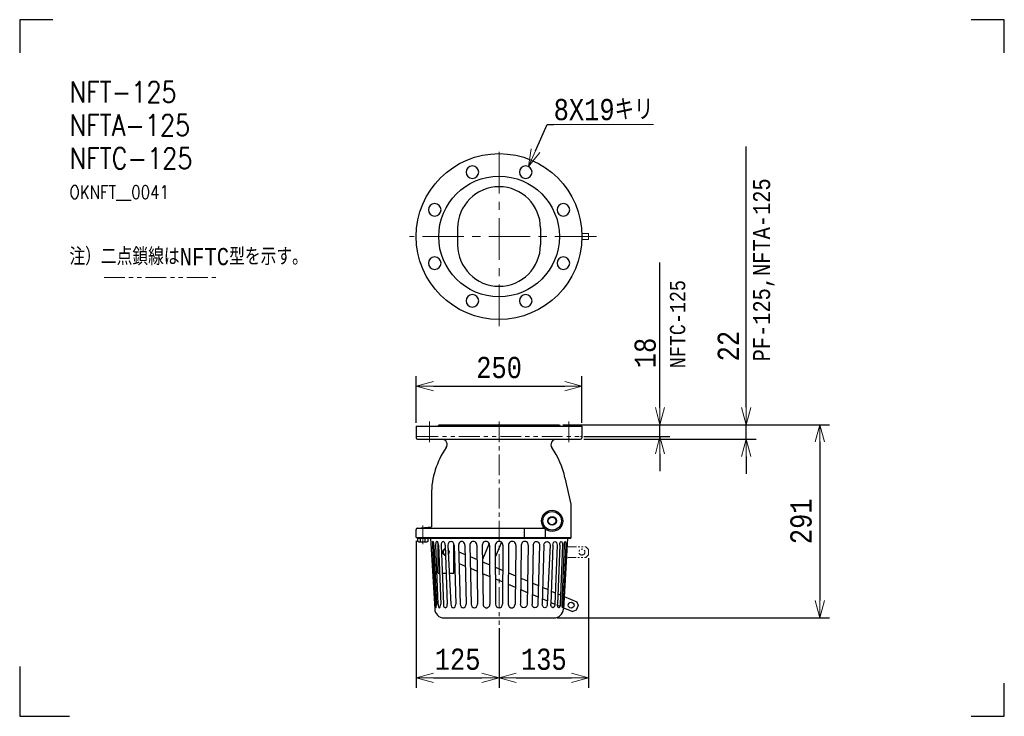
# Model space of a CAD drawing. Extents: x 0 to 1485, y 0 to 1050.
import ezdxf
from ezdxf import colors
from ezdxf.entities.mleader import LeaderData, LeaderLine
from ezdxf.math import Vec2, Vec3

# ---------------------------------------------------------------- set-up
doc = ezdxf.new("R2010")
doc.units = 0
doc.header["$LTSCALE"] = 50
doc.header["$MEASUREMENT"] = 0
doc.linetypes.add('CENTER', pattern=[2, 1.25, -0.25, 0.25, -0.25])
doc.linetypes.add('PHANTOM', pattern=[2.5, 1.25, -0.25, 0.25, -0.25, 0.25, -0.25])
doc.layers.get('0').update_dxf_attribs({"linetype": 'CONTINUOUS'})
doc.layers.get('Defpoints').update_dxf_attribs({"color": 8, "linetype": 'CONTINUOUS'})
for name, color, linetype, lineweight in [('ACCES', 1, 'CONTINUOUS', 13), ('NOTE', 3, 'CONTINUOUS', 13), ('SIZE', 3, 'CONTINUOUS', 13)]:
    doc.layers.add(name, color=color, linetype=linetype, lineweight=lineweight)
doc.layers.add('DETAIL', color=7, linetype='CONTINUOUS')
doc.styles.get("Standard").update_dxf_attribs({"font": 'monotxt.shx', "width": 0.83, "bigfont": 'bigfont.shx'})
doc.styles.add('STANDARD-DIM', font='romans.shx', dxfattribs={"width": 0.83, "height": 4, "bigfont": 'extfont.shx'})
doc.dimstyles.new('STDIM1', dxfattribs={"dimscale": 0, "dimtxt": 32, "dimasz": 26, "dimexe": 15, "dimexo": 5, "dimgap": 12, "dimtad": 1, "dimdec": 1, "dimdsep": 46, "dimtxsty": 'STANDARD', "dimblk": 'OPEN30', "dimcen": 0, "dimdle": 4.496, "dimclrd": 256, "dimclre": 256, "dimclrt": 256, "dimadec": 0, "dimazin": 0, "dimtfac": 1, "dimtdec": 1, "dimtix": 1, "dimtmove": 0, "dimatfit": 3, "dimldrblk": 'OPEN30', "dimfxl": 1, "dimtvp": 1, "dimtolj": 1, "dimarcsym": 0})

# ---------------------------------------------------------------- blocks, each defined once
blk = doc.blocks.new('*U1')
at = {"layer": 'DETAIL'}
blk.add_circle((0, 0), 9.5, dxfattribs=at)
blk = doc.blocks.new('*U2')
at = {"layer": 'DETAIL', "color": 0, "linetype": 'ByBlock', "lineweight": -2}
for p, rotation in [((1952.6, 934.8), 90.00000000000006), ((2033, 934.8), 45), ((1895.8, 878), 135), ((1895.8, 797.6), 180), ((2089.8, 797.6), 315), ((1952.6, 740.8), 225), ((2033, 740.8), 270)]:
    blk.add_blockref('*U1', p, dxfattribs=dict(at, rotation=rotation))
blk.add_blockref('*U1', (2089.8, 878), dxfattribs=at)
blk = doc.blocks.new('_OPEN30')
at = {"color": 0, "linetype": 'ByBlock'}
for p, q in [((-1, 0.268), (0, 0)), ((0, 0), (-1, -0.268)), ((0, 0), (-1, 0))]:
    blk.add_line(p, q, dxfattribs=at)
blk = doc.blocks.new('*D3')
at = {"layer": 'Defpoints', "color": 0}
for p in [(814, 439.5), (805.8, 148.3), (1206.6, 148.3)]:
    blk.add_point(p, dxfattribs=at)
at = {"layer": 'SIZE', "lineweight": -2}
for p, q in [((819, 439.5), (1221.6, 439.5)), ((1206.6, 413.5), (1206.6, 174.3)), ((810.8, 148.3), (1221.6, 148.3))]:
    blk.add_line(p, q, dxfattribs=at)
at = {"layer": 'SIZE', "lineweight": -2, "xscale": 26, "yscale": 26, "zscale": 26}
for p, rotation in [((1206.6, 439.5), 90), ((1206.6, 148.3), 270)]:
    blk.add_blockref('_OPEN30', p, dxfattribs=dict(at, rotation=rotation))
at = {"layer": 'SIZE', "insert": (1178.6, 293.9), "char_height": 32, "attachment_point": 5, "rotation": 90}
blk.add_mtext('\\A1;291', dxfattribs=at)
blk = doc.blocks.new('*D4')
at = {"layer": 'Defpoints', "color": 0}
for p in [(598, 269.5), (723, 138), (723, 57.8)]:
    blk.add_point(p, dxfattribs=at)
at = {"layer": 'SIZE', "lineweight": -2}
for p, q in [((598, 264.5), (598, 42.8)), ((723, 133), (723, 42.8)), ((624, 57.8), (697, 57.8))]:
    blk.add_line(p, q, dxfattribs=at)
at = {"layer": 'SIZE', "lineweight": -2, "xscale": 26, "yscale": 26, "zscale": 26, "rotation": 180}
blk.add_blockref('_OPEN30', (598, 57.8), dxfattribs=at)
at = {"layer": 'SIZE', "lineweight": -2, "xscale": 26, "yscale": 26, "zscale": 26}
blk.add_blockref('_OPEN30', (723, 57.8), dxfattribs=at)
at = {"layer": 'SIZE', "insert": (660.5, 85.8), "char_height": 32, "attachment_point": 5}
blk.add_mtext('\\A1;125', dxfattribs=at)
blk = doc.blocks.new('*D5')
at = {"layer": 'Defpoints', "color": 0}
for p in [(858, 243.5), (723, 138), (858, 57.8)]:
    blk.add_point(p, dxfattribs=at)
at = {"layer": 'SIZE', "lineweight": -2}
for p, q in [((858, 238.5), (858, 42.8)), ((723, 133), (723, 42.8)), ((749, 57.8), (832, 57.8))]:
    blk.add_line(p, q, dxfattribs=at)
at = {"layer": 'SIZE', "lineweight": -2, "xscale": 26, "yscale": 26, "zscale": 26, "rotation": 180}
blk.add_blockref('_OPEN30', (723, 57.8), dxfattribs=at)
at = {"layer": 'SIZE', "lineweight": -2, "xscale": 26, "yscale": 26, "zscale": 26}
blk.add_blockref('_OPEN30', (858, 57.8), dxfattribs=at)
at = {"layer": 'SIZE', "insert": (790.5, 85.8), "char_height": 32, "attachment_point": 5}
blk.add_mtext('\\A1;135', dxfattribs=at)
blk = doc.blocks.new('*D6')
at = {"layer": 'Defpoints', "color": 0}
for p in [(814, 439.5), (846, 417.5), (1095.7, 417.5)]:
    blk.add_point(p, dxfattribs=at)
at = {"layer": 'SIZE', "lineweight": -2}
for p, q in [((1095.7, 465.5), (1095.7, 858.7)), ((819, 439.5), (1110.7, 439.5)), ((1095.7, 417.5), (1095.7, 439.5)), ((851, 417.5), (1110.7, 417.5)), ((1095.7, 391.5), (1095.7, 365.5))]:
    blk.add_line(p, q, dxfattribs=at)
at = {"layer": 'SIZE', "lineweight": -2, "xscale": 26, "yscale": 26, "zscale": 26}
for p, rotation in [((1095.7, 439.5), 270), ((1095.7, 417.5), 90)]:
    blk.add_blockref('_OPEN30', p, dxfattribs=dict(at, rotation=rotation))
at = {"layer": 'SIZE', "insert": (1095.7, 535), "char_height": 32, "attachment_point": 4, "rotation": 90}
blk.add_mtext('\\A1;22\\P{\\H0.8x;PF-125,NFTA-125}', dxfattribs=at)
blk = doc.blocks.new('*D7')
at = {"layer": 'Defpoints', "color": 0}
for p in [(848, 497.5), (598, 437.5), (848, 437.5)]:
    blk.add_point(p, dxfattribs=at)
at = {"layer": 'SIZE', "lineweight": -2}
for p, q in [((598, 442.5), (598, 512.5)), ((848, 442.5), (848, 512.5)), ((624, 497.5), (822, 497.5))]:
    blk.add_line(p, q, dxfattribs=at)
at = {"layer": 'SIZE', "lineweight": -2, "xscale": 26, "yscale": 26, "zscale": 26, "rotation": 180}
blk.add_blockref('_OPEN30', (598, 497.5), dxfattribs=at)
at = {"layer": 'SIZE', "lineweight": -2, "xscale": 26, "yscale": 26, "zscale": 26}
blk.add_blockref('_OPEN30', (848, 497.5), dxfattribs=at)
at = {"layer": 'SIZE', "insert": (723, 525.5), "char_height": 32, "attachment_point": 5}
blk.add_mtext('\\A1;250', dxfattribs=at)
blk = doc.blocks.new('*D8')
at = {"layer": 'ACCES', "lineweight": -2}
for p, q in [((965.7, 465.5), (965.7, 683.8)), ((819, 439.5), (980.7, 439.5)), ((965.7, 421.5), (965.7, 439.5)), ((851, 421.5), (980.7, 421.5)), ((965.7, 395.5), (965.7, 369.5))]:
    blk.add_line(p, q, dxfattribs=at)
at = {"layer": 'Defpoints', "color": 0}
for p in [(814, 439.5), (965.7, 439.5), (846, 421.5)]:
    blk.add_point(p, dxfattribs=at)
at = {"layer": 'ACCES', "lineweight": -2, "xscale": 26, "yscale": 26, "zscale": 26}
for p, rotation in [((965.7, 439.5), 270), ((965.7, 421.5), 90)]:
    blk.add_blockref('_OPEN30', p, dxfattribs=dict(at, rotation=rotation))
at = {"layer": 'ACCES', "insert": (965.7, 524.7), "char_height": 32, "attachment_point": 4, "rotation": 90}
blk.add_mtext('\\A1;18\\P{\\H0.72222x;NFTC-125}', dxfattribs=at)

msp = doc.modelspace()

# ---------------------------------------------------------------- linework, layer by layer
at = {"layer": 'ACCES', "linetype": 'PHANTOM'}
for p, q in [((847.92, 727.7), (858, 727.7)), ((858, 718.7), (858, 727.7)), ((847.92, 718.7), (858, 718.7))]:
    msp.add_line(p, q, dxfattribs=at)
at = {"layer": 'ACCES', "linetype": 'PHANTOM', "ltscale": 0.5}
for p, q in [((127.26, 661.26), (301.26, 661.26)), ((600, 421.55), (846, 421.55))]:
    msp.add_line(p, q, dxfattribs=at)
at = {"layer": 'ACCES', "linetype": 'PHANTOM', "ltscale": 0.2}
for p, q in [((827.39, 255.55), (854, 255.55)), ((854, 255.55), (858, 251.55)), ((826.78, 239.55), (854, 239.55)), ((858, 243.55), (854, 239.55)), ((858, 251.55), (858, 243.55))]:
    msp.add_line(p, q, dxfattribs=at)
msp.add_circle((848, 247.55), 4.5, dxfattribs=at)
at = {"layer": 'ACCES', "linetype": 'PHANTOM', "ltscale": 0.5}
for centre, start, end in [((600, 423.55), 180, 270), ((846, 423.55), 270, 0)]:
    msp.add_arc(centre, 2, start, end, dxfattribs=at)
at = {"layer": 'Defpoints'}
for p, q in [((50, 1050), (0, 1050)), ((0, 1050), (0, 1000)), ((1485, 1050), (1435, 1050)), ((1485, 1000), (1485, 1050)), ((0, 75), (0, 0)), ((1485, 0), (1485, 50)), ((1435, 0), (1485, 0)), ((0, 0), (75, 0))]:
    msp.add_line(p, q, dxfattribs=at)
at = {"layer": 'DETAIL', "color": 4, "linetype": 'CENTER', "lineweight": 13}
for p, q in [((723, 588.2), (723, 858.2)), ((869.84, 723.2), (588, 723.2))]:
    msp.add_line(p, q, dxfattribs=at)
at = {"layer": 'DETAIL'}
for p, q in [((660.5, 735.7), (660.5, 710.7)), ((785.5, 735.7), (785.5, 710.7)), ((598, 437.55), (848, 437.55)), ((598, 437.55), (598, 419.55)), ((632, 439.55), (814, 439.55)), ((848, 437.55), (848, 419.55)), ((600, 417.55), (846, 417.55)), ((822.42, 359.55), (831, 319.55)), ((621, 334.55), (621, 285.55)), ((831, 319.55), (831, 269.55)), ((600, 283.55), (621, 285.55)), ((600, 283.55), (791.39, 283.55)), ((615, 283.55), (621, 285.55)), ((761.44, 269.55), (761.44, 283.55)), ((598, 269.55), (598, 281.55)), ((598, 269.55), (831, 269.55)), ((600, 269.55), (600, 268.35)), ((600, 268.35), (831, 268.35)), ((600.5, 263.43), (600.5, 268.35)), ((604.25, 263.43), (604.25, 268.35)), ((611.75, 263.43), (611.75, 268.35)), ((615.51, 268.35), (615.51, 263.43)), ((619.8, 268.35), (625.91, 161.73)), ((793, 269.55), (793, 282.06)), ((826.21, 268.35), (819.96, 161.72)), ((831, 269.55), (831, 268.35)), ((601.5, 262.85), (600.5, 263.43)), ((601.5, 262.85), (614.5, 262.85)), ((615.51, 263.43), (614.5, 262.85)), ((622.47, 257.82), (626.37, 168.19)), ((624.67, 257.82), (628.43, 168.27)), ((627.14, 257.82), (630.89, 168.82)), ((631, 215.55), (631, 261.48)), ((631.51, 257.82), (634.95, 168.82)), ((635.53, 257.82), (638.99, 168.82)), ((641.86, 257.82), (644.88, 168.82)), ((645.86, 257.82), (650.31, 168.82)), ((655, 215.55), (655, 259.92)), ((655.34, 257.82), (657.81, 168.82)), ((661.93, 257.82), (664.44, 168.85)), ((671.41, 257.82), (673.24, 168.82)), ((678.94, 257.82), (680.79, 168.82)), ((689.47, 257.82), (690.59, 168.82)), ((697.63, 257.82), (698.9, 168.82)), ((708.24, 260.43), (697.94, 236.2)), ((708.81, 257.82), (709.18, 168.82)), ((717.3, 257.82), (717.7, 168.82)), ((726.45, 262.39), (717.38, 241.04)), ((728.7, 257.82), (728.3, 168.82)), ((737.2, 257.82), (736.83, 168.82)), ((748.38, 257.82), (747.11, 168.82)), ((756.54, 257.82), (755.42, 168.82)), ((767.07, 257.82), (765.21, 168.82)), ((774.6, 257.82), (772.77, 168.82)), ((784.08, 257.82), (781.56, 168.85)), ((790.67, 257.82), (788.2, 168.82)), ((800.15, 257.82), (795.7, 168.82)), ((804.15, 257.82), (801.13, 168.82)), ((810.48, 257.82), (807.02, 168.82)), ((814.5, 257.82), (811.06, 168.82)), ((818.86, 257.82), (815.11, 168.82)), ((821.34, 257.82), (817.6, 168.82)), ((823.54, 257.82), (819.67, 168.82)), ((655, 251.14), (655.53, 250.92)), ((662.21, 248.09), (671.69, 244.06)), ((679.29, 240.84), (689.74, 236.4)), ((655, 233.76), (656.02, 233.33)), ((662.7, 230.49), (672.05, 226.53)), ((679.66, 223.3), (689.96, 218.93)), ((697.99, 232.9), (708.94, 228.25)), ((717.45, 224.64), (728.53, 219.94)), ((631, 215.55), (633.14, 215.55)), ((637.17, 215.55), (643.29, 215.55)), ((647.97, 215.55), (655, 215.55)), ((698.24, 215.41), (709.01, 210.84)), ((737.02, 216.33), (747.72, 211.79)), ((755.92, 208.31), (765.95, 204.06)), ((717.53, 207.22), (728.46, 202.59)), ((736.95, 198.98), (747.48, 194.51)), ((773.43, 200.88), (782.36, 197.09)), ((788.91, 194.31), (796.81, 190.96)), ((755.7, 191.02), (765.59, 186.83)), ((773.07, 183.65), (781.88, 179.91)), ((801.81, 188.84), (807.7, 186.34)), ((811.67, 184.65), (815.71, 182.94)), ((818.15, 181.9), (820.2, 181.03)), ((821.07, 180.66), (840.36, 172.47)), ((788.43, 177.13), (795.95, 173.94)), ((801.23, 171.7), (807.04, 169.24)), ((811.12, 167.5), (814.79, 165.95)), ((818.07, 164.55), (818.73, 164.27)), ((820.08, 163.7), (834.11, 157.75)), ((842.48, 167.23), (839.35, 159.86)), ((840.36, 172.47), (842.48, 167.23)), ((839.35, 159.86), (834.11, 157.75)), ((640.08, 148.35), (805.79, 148.35))]:
    msp.add_line(p, q, dxfattribs=at)
at = {"layer": 'DETAIL', "color": 4, "linetype": 'CENTER', "lineweight": 13, "ltscale": 0.5}
for p, q in [((618, 444.55), (618, 410.81)), ((723, 444.55), (723, 138.03)), ((828, 444.55), (828, 410.81)), ((608, 287.71), (608, 259.28))]:
    msp.add_line(p, q, dxfattribs=at)
at = {"layer": 'DETAIL'}
for centre, radius in [((723, 723.2), 125), ((723, 723.2), 91), ((803, 294.55), 16), ((803, 294.55), 14), ((803, 294.55), 6.6), ((803, 294.55), 5.75), ((831.71, 167.45), 4.5)]:
    msp.add_circle(centre, radius, dxfattribs=at)
for centre, radius, start, end in [((723, 735.7), 62.5, 0, 180), ((723, 710.7), 62.5, 180, 0), ((630, 439.55), 2, 270, 0), ((816, 439.55), 2, 180, 270), ((600, 419.55), 2, 180, 270), ((636.82, 409.55), 8, 324.76558, 90), ((809.19, 409.55), 8, 90, 215.23442), ((846, 419.55), 2, 270, 0), ((743, 334.55), 122, 144.76558, 180), ((703, 334.55), 122, 11.8247, 35.23442), ((600, 281.55), 2, 90, 180), ((602.38, 266.13), 3.29, 239.99997, 304.56613), ((608, 275.27), 12.42, 252.41195, 287.58797), ((613.62, 266.13), 3.29, 235.43385, 300.00001), ((643, 247.55), 5, 101.07263, 262.80784), ((684.2, 258.26), 5.28, 355.21234, 184.78766), ((703.22, 257.95), 5.59, 358.63127, 181.36873), ((723, 257.85), 5.7, 359.74249, 180.25751), ((742.79, 257.95), 5.59, 358.63127, 181.36873), ((761.81, 258.26), 5.28, 355.21234, 184.78766), ((643, 247.55), 4.5, 102.09755, 261.78292), ((643, 247.55), 5, 315.13153, 50.59806), ((643, 247.55), 4.5, 321.22307, 44.50652), ((638.99, 169.05), 12.65, 181.04751, 205.806), ((615.99, 168.02), 12.44, 338.90418, 3.6746), ((704.04, 168.69), 5.14, 178.50921, 1.49079), ((723, 168.85), 5.3, 180.25751, 359.74249), ((741.97, 168.69), 5.14, 178.50921, 1.49079), ((830.02, 168.02), 12.44, 176.3254, 201.09582), ((807.02, 169.05), 12.65, 334.194, 358.95249), ((640.08, 162.55), 14.2, 183.27672, 270), ((805.79, 162.55), 14.2, 270, 356.64901)]:
    msp.add_arc(centre, radius, start, end, dxfattribs=at)
for centre, major_axis, ratio, start_param, end_param in [((623.57, 257.87), (0.24, -5.68), 0.1929772, 1.5545754, 4.712389), ((629.33, 257.82), (0, -5.73), 0.3804394, 1.5707963, 4.712389), ((638.7, 257.82), (0, 5.73), 0.5524589, 4.712389, 7.8539816), ((650.6, 257.82), (0, 5.73), 0.8277494, 4.712389, 7.8539816), ((666.67, 257.82), (0, -5.73), 0.827331, 1.5707963, 4.712389), ((632.92, 168.82), (0, -5.28), 0.3838706, 4.712389, 7.8539816), ((641.93, 168.82), (0, 5.28), 0.5574416, 1.5707963, 4.712389), ((654.06, 168.82), (0, -5.28), 0.7097106, 4.712389, 7.8539816), ((668.84, 168.82), (0, -5.28), 0.8336351, 4.712389, 7.8539816), ((685.69, 168.82), (0, -5.28), 0.9280412, 4.712389, 7.8539816)]:
    msp.add_ellipse(centre, major_axis=major_axis, ratio=ratio, start_param=start_param, end_param=end_param, dxfattribs=at)
at = {"layer": 'DETAIL', "extrusion": (0, 0, -1)}
for centre, major_axis, ratio, start_param, end_param in [((779.34, 257.82), (0, -5.73), 0.827331, 1.5707963, 4.712389), ((795.41, 257.82), (0, 5.73), 0.8277494, 4.712389, 7.8539816), ((807.31, 257.82), (0, 5.73), 0.5524589, 4.712389, 7.8539816), ((816.68, 257.82), (0, -5.73), 0.3804394, 1.5707963, 4.712389), ((822.44, 257.87), (-0.24, -5.68), 0.1929772, 1.5545754, 4.712389), ((760.32, 168.82), (0, -5.28), 0.9280412, 4.712389, 7.8539816), ((777.17, 168.82), (0, -5.28), 0.8336351, 4.712389, 7.8539816), ((791.95, 168.82), (0, -5.28), 0.7097106, 4.712389, 7.8539816), ((804.08, 168.82), (0, 5.28), 0.5574416, 1.5707963, 4.712389), ((813.09, 168.82), (0, -5.28), 0.3838706, 4.712389, 7.8539816)]:
    msp.add_ellipse(centre, major_axis=major_axis, ratio=ratio, start_param=start_param, end_param=end_param, dxfattribs=at)

# ---------------------------------------------------------------- block references
at = {"layer": 'DETAIL', "xscale": -1}
msp.add_blockref('*U2', (2715.78, -114.59), dxfattribs=at)

# ---------------------------------------------------------------- texts
at = {"layer": 'NOTE', "linetype": 'Continuous', "style": 'STANDARD-DIM', "width": 0.83}
for s, height, p in [('NFT-125', 32, (75, 925)), ('NFTA-125', 32, (75, 875)), ('NFTC-125', 32, (75, 825)), ('OKNFT__0041', 20, (75, 780))]:
    msp.add_text(s, height=height, dxfattribs=at).set_placement(p)
at = {"layer": 'NOTE', "width": 0.83}
msp.add_text('注）二点鎖線はNFTC型を示す。', height=26, dxfattribs=at).set_placement((75, 680))

# ---------------------------------------------------------------- dimensions: what is measured, and where the dimension line sits
at = {"layer": 'ACCES'}
dim = msp.add_linear_dim(base=(965.73, 439.55), p1=(846, 421.55), p2=(814, 439.55), angle=90, text='<>\\X{\\H0.72222x;NFTC-125}', dimstyle='STDIM1', override={"dimscale": 1, "dimtxt": 32, "dimasz": 26, "dimgap": 12}, dxfattribs=at)
dim.commit()
dim.dimension.update_dxf_attribs({"geometry": '*D8', "text_midpoint": (965.73, 598.27), "dimtype": 160})
at = {"layer": 'SIZE'}
dim = msp.add_linear_dim(base=(1095.73, 417.55), p1=(814, 439.55), p2=(846, 417.55), angle=90, text='<>\\X{\\H0.8x;PF-125,NFTA-125}', dimstyle='STDIM1', override={"dimscale": 1, "dimtxt": 32, "dimasz": 26, "dimgap": 12}, dxfattribs=at)
dim.commit()
dim.dimension.update_dxf_attribs({"geometry": '*D6', "text_midpoint": (1095.73, 690.84), "dimtype": 160})
for base, p1, p2, override, picture, middle in [((848, 497.55), (598, 437.55), (848, 437.55), {"dimscale": 1, "dimtxt": 32, "dimasz": 26, "dimgap": 12}, '*D7', (723, 525.55)), ((723, 57.79), (598, 269.55), (723, 138.03), {"dimscale": 1, "dimtxt": 32, "dimasz": 26, "dimgap": 12}, '*D4', (660.5, 85.79)), ((858, 57.79), (723, 138.03), (858, 243.55), {"dimscale": 1, "dimtxt": 32, "dimasz": 26, "dimgap": 12, "dimtmove": 1}, '*D5', (790.5, 85.79))]:
    dim = msp.add_linear_dim(base=base, p1=p1, p2=p2, dimstyle='STDIM1', override=override, dxfattribs=at)
    dim.commit()
    dim.dimension.update_dxf_attribs({"geometry": picture, "text_midpoint": middle})
dim = msp.add_linear_dim(base=(1206.59, 148.35), p1=(814, 439.55), p2=(805.79, 148.35), angle=90, dimstyle='STDIM1', override={"dimscale": 1, "dimtxt": 32, "dimasz": 26, "dimgap": 12, "dimdec": 0}, dxfattribs=at)
dim.commit()
dim.dimension.update_dxf_attribs({"geometry": '*D3', "text_midpoint": (1178.59, 293.95)})

# ---------------------------------------------------------------- leaders
ml = msp.add_multileader_mtext('Standard', dxfattribs=at)
ml.set_content('\\L{\\W0.83;\\L8X19キリ}', color=256, style='STANDARD')
ml.set_leader_properties()
ml.set_arrow_properties(name='OPEN30')
ml.build(insert=Vec2(0, 0))
ml.multileader.update_dxf_attribs({"text_left_attachment_type": 8, "text_right_attachment_type": 7, "dogleg_length": 10, "arrow_head_size": 26})
ctx = ml.context
ctx.base_point, ctx.char_height, ctx.arrow_head_size, ctx.landing_gap_size, ctx.plane_origin = Vec3(805.34, 892.15), 32, 26, 0, Vec3(769.9, 826.92)
ctx.left_attachment, ctx.right_attachment = 8, 7
notes = []
notes.append((ctx, [(0, (1, 1, 0), (795.34, 892.15), (1, 0), 10, [(0, [(767.38, 828.73)], 0, [])])]))
ctx.mtext.insert, ctx.mtext.flow_direction = Vec3(805.34, 930.55), 5
for ctx, leaders in notes:
    for number, flags, end, landing, length, lines in leaders:
        leader = LeaderData()
        leader.index, (leader.has_last_leader_line, leader.has_dogleg_vector, leader.attachment_direction) = number, flags
        leader.last_leader_point, leader.dogleg_vector, leader.dogleg_length = Vec3(end), Vec3(landing), length
        for number, points, colour, breaks in lines:
            line = LeaderLine()
            line.index, line.vertices, line.color, line.breaks = number, Vec3.list(points), colors.encode_raw_color(colour), breaks
            leader.lines.append(line)
        ctx.leaders.append(leader)

doc.saveas('drawing.dxf')
